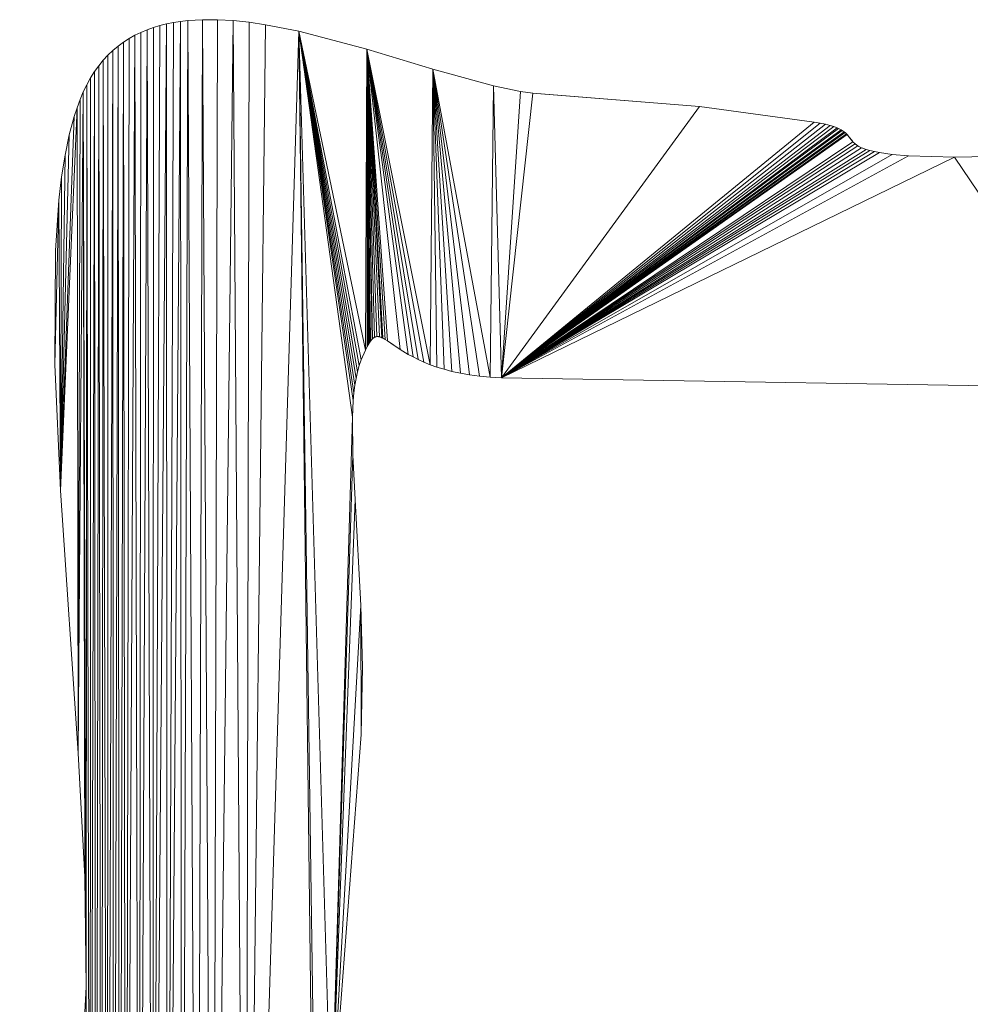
# Model space of a CAD drawing. Header units: metres. Extents: x -2.359 to -1.572, y -0.49 to -0.393.
# Tile 13 of 16: x -1.761 to -1.708, y -0.448 to -0.393. Entities that reach past the tile are written whole.
import ezdxf

# ---------------------------------------------------------------- set-up
doc = ezdxf.new("R2010")
doc.units = ezdxf.units.M
doc.header["$MEASUREMENT"] = 0
doc.layers.add('Nuovo_0', color=7, linetype='Continuous')

# ---------------------------------------------------------------- blocks, each defined once
blk = doc.blocks.new('Solaio_65448998-4FD5-4F56-9036-546C08BBDEBC', base_point=(-1.760888, -0.476715))
at = {"layer": 'Nuovo_0', "lineweight": 0}
mesh = blk.add_polyface(dxfattribs=at)
corners = [(-1.760705, -0.474333), (-1.760705, -0.474333, -0.088), (-1.760888, -0.476715, -0.088), (-1.760888, -0.476715), (-1.760156, -0.484592, -0.088), (-1.760061, -0.469203, -0.088), (-1.75837, -0.487546, -0.088), (-1.758319, -0.458003, -0.088), (-1.757845, -0.488039, -0.088), (-1.757593, -0.452232, -0.088), (-1.757567, -0.488266, -0.088), (-1.757348, -0.449369, -0.088), (-1.757279, -0.488479, -0.088), (-1.757213, -0.446545, -0.088), (-1.756981, -0.488679, -0.088), (-1.75603, -0.489205, -0.088), (-1.756357, -0.489041, -0.088), (-1.756261, -0.395185, -0.088), (-1.751896, -0.49031, -0.088), (-1.752716, -0.490193, -0.088), (-1.751974, -0.393035, -0.088), (-1.75105, -0.490396, -0.088), (-1.751577, -0.392989, -0.088), (-1.750178, -0.490453, -0.088), (-1.750761, -0.392939, -0.088), (-1.748367, -0.49049, -0.088), (-1.749051, -0.392992, -0.088), (-1.760061, -0.469203), (-1.760156, -0.484592), (-1.758319, -0.458003), (-1.75837, -0.487546), (-1.757593, -0.452232), (-1.757845, -0.488039), (-1.757567, -0.488266), (-1.757348, -0.449369), (-1.757279, -0.488479), (-1.757213, -0.446545), (-1.756981, -0.488679), (-1.756261, -0.395185), (-1.756357, -0.489041), (-1.75603, -0.489205), (-1.752744, -0.393172), (-1.753507, -0.490042), (-1.752716, -0.490193), (-1.751974, -0.393035), (-1.751896, -0.49031), (-1.751577, -0.392989), (-1.75105, -0.490396), (-1.750761, -0.392939), (-1.750178, -0.490453), (-1.749051, -0.392992), (-1.748367, -0.49049), (-1.744387, -0.465981), (-1.744387, -0.465981, -0.088), (-1.743632, -0.454522, -0.088), (-1.743632, -0.454522), (-1.744481, -0.47056), (-1.744481, -0.47056, -0.088), (-1.744424, -0.472403), (-1.744424, -0.472403, -0.088), (-1.744366, -0.473193), (-1.744366, -0.473193, -0.088), (-1.744286, -0.473888), (-1.744286, -0.473888, -0.088), (-1.744185, -0.474502), (-1.744185, -0.474502, -0.088), (-1.744067, -0.475053), (-1.744067, -0.475053, -0.088), (-1.743933, -0.475545), (-1.743933, -0.475545, -0.088), (-1.74386, -0.475769), (-1.74386, -0.475769, -0.088), (-1.743783, -0.475979), (-1.743783, -0.475979, -0.088), (-1.743702, -0.476175), (-1.743702, -0.476175, -0.088), (-1.743617, -0.476357), (-1.743617, -0.476357, -0.088), (-1.743529, -0.476526), (-1.743529, -0.476526, -0.088), (-1.743437, -0.476683), (-1.743437, -0.476683, -0.088), (-1.743342, -0.476826), (-1.743342, -0.476826, -0.088), (-1.743243, -0.476957), (-1.743243, -0.476957, -0.088), (-1.743142, -0.477076), (-1.743142, -0.477076, -0.088), (-1.743089, -0.477131), (-1.743089, -0.477131, -0.088), (-1.743037, -0.477183), (-1.743037, -0.477183, -0.088), (-1.742983, -0.477232), (-1.742983, -0.477232, -0.088), (-1.742929, -0.477279), (-1.742929, -0.477279, -0.088), (-1.742874, -0.477322), (-1.742874, -0.477322, -0.088), (-1.742818, -0.477363), (-1.742818, -0.477363, -0.088)]
mesh.append_faces([[corners[k] for k in face] for face in [(0, 1, 2, 3), (27, 5, 1, 0), (29, 7, 5, 27), (52, 53, 54, 55), (56, 57, 53, 52), (58, 59, 57, 56), (60, 61, 59, 58), (62, 63, 61, 60), (64, 65, 63, 62), (66, 67, 65, 64), (68, 69, 67, 66), (70, 71, 69, 68), (72, 73, 71, 70), (74, 75, 73, 72), (76, 77, 75, 74), (78, 79, 77, 76), (80, 81, 79, 78), (82, 83, 81, 80), (84, 85, 83, 82), (86, 87, 85, 84), (88, 89, 87, 86), (90, 91, 89, 88), (92, 93, 91, 90), (94, 95, 93, 92), (96, 97, 95, 94), (98, 99, 97, 96)]], dxfattribs={"color": 7})
mesh.append_faces([[corners[k] for k in face] for face in [(4, 1, 5), (6, 5, 7), (8, 7, 9), (10, 9, 11), (12, 11, 13), (31, 32, 33), (34, 33, 35), (36, 35, 37), (38, 39, 40), (41, 42, 43), (44, 43, 45), (46, 45, 47), (48, 47, 49), (50, 49, 51)]], dxfattribs={"vtx0": -1, "vtx2": -1, "color": 7})
mesh.append_faces([[corners[k] for k in face] for face in [(10, 8, 9), (12, 10, 11), (14, 12, 13), (15, 16, 17), (18, 19, 20), (21, 18, 22), (23, 21, 24), (25, 23, 26), (27, 0, 28), (29, 27, 30), (31, 29, 32), (34, 31, 33), (36, 34, 35)]], dxfattribs={"vtx1": -1, "vtx2": -1, "color": 7})
mesh = blk.add_polyface(dxfattribs=at)
corners = [(-1.757639, -0.433598, -0.088), (-1.758636, -0.419041, -0.088), (-1.75771, -0.397821, -0.088), (-1.757274, -0.440451, -0.088), (-1.757363, -0.396942, -0.088), (-1.75603, -0.489205, -0.088), (-1.756, -0.394902, -0.088), (-1.755725, -0.394642, -0.088), (-1.755695, -0.489356, -0.088), (-1.755439, -0.394402, -0.088), (-1.755351, -0.489497, -0.088), (-1.75514, -0.394182, -0.088), (-1.754999, -0.489626, -0.088), (-1.754829, -0.393983, -0.088), (-1.754507, -0.393803, -0.088), (-1.754269, -0.489854, -0.088), (-1.754175, -0.393641, -0.088), (-1.753832, -0.393498, -0.088), (-1.753507, -0.490042, -0.088), (-1.753478, -0.393372, -0.088), (-1.753116, -0.393264, -0.088), (-1.752744, -0.393172, -0.088), (-1.752716, -0.490193, -0.088), (-1.752363, -0.393096, -0.088), (-1.751974, -0.393035, -0.088), (-1.751896, -0.49031, -0.088), (-1.751577, -0.392989, -0.088), (-1.75105, -0.490396, -0.088), (-1.750761, -0.392939, -0.088), (-1.750178, -0.490453, -0.088), (-1.749918, -0.392941, -0.088), (-1.749051, -0.392992, -0.088), (-1.748367, -0.49049, -0.088), (-1.748164, -0.393085, -0.088), (-1.74726, -0.393218, -0.088), (-1.745413, -0.393581, -0.088), (-1.742448, -0.414973, -0.088), (-1.743632, -0.454522, -0.088), (-1.75771, -0.397821), (-1.758636, -0.419041), (-1.757639, -0.433598), (-1.757363, -0.396942), (-1.757274, -0.440451), (-1.756, -0.394902), (-1.756261, -0.395185), (-1.75603, -0.489205), (-1.755725, -0.394642), (-1.755439, -0.394402), (-1.755695, -0.489356), (-1.75514, -0.394182), (-1.755351, -0.489497), (-1.754829, -0.393983), (-1.754999, -0.489626), (-1.754507, -0.393803), (-1.754175, -0.393641), (-1.754269, -0.489854), (-1.753832, -0.393498), (-1.753478, -0.393372), (-1.753507, -0.490042), (-1.753116, -0.393264), (-1.752744, -0.393172), (-1.752363, -0.393096), (-1.752716, -0.490193), (-1.751974, -0.393035), (-1.751577, -0.392989), (-1.751896, -0.49031), (-1.750761, -0.392939), (-1.75105, -0.490396), (-1.749918, -0.392941), (-1.750178, -0.490453), (-1.749051, -0.392992), (-1.748164, -0.393085), (-1.748367, -0.49049), (-1.74726, -0.393218), (-1.745413, -0.393581), (-1.743632, -0.454522), (-1.742448, -0.414973), (-1.758944, -0.412054), (-1.758944, -0.412054, -0.088), (-1.742365, -0.413616), (-1.742365, -0.413616, -0.088), (-1.742312, -0.413208, -0.088), (-1.742312, -0.413208), (-1.742404, -0.414047), (-1.742404, -0.414047, -0.088), (-1.742423, -0.417083), (-1.742423, -0.417083, -0.088), (-1.742297, -0.41953), (-1.742297, -0.41953, -0.088), (-1.741975, -0.42541), (-1.741975, -0.42541, -0.088)]
mesh.append_faces([[corners[k] for k in face] for face in [(39, 1, 0, 40), (77, 78, 1, 39), (79, 80, 81, 82), (83, 84, 80, 79), (76, 36, 84, 83), (85, 86, 36, 76), (87, 88, 86, 85), (89, 90, 88, 87)]], dxfattribs={"color": 7})
mesh.append_faces([[corners[k] for k in face] for face in [(36, 37, 35), (74, 75, 76)]], dxfattribs={"vtx0": -1, "vtx1": -1, "vtx2": -1, "color": 7})
mesh.append_faces([[corners[k] for k in face] for face in [(5, 6, 7), (8, 7, 9), (10, 9, 11), (12, 11, 13), (12, 13, 14), (15, 14, 16), (15, 16, 17), (18, 17, 19), (18, 19, 20), (18, 20, 21), (22, 21, 23), (22, 23, 24), (25, 24, 26), (27, 26, 28), (29, 28, 30), (29, 30, 31), (32, 31, 33), (32, 33, 34), (32, 34, 35), (38, 39, 40), (41, 40, 42)]], dxfattribs={"vtx0": -1, "vtx2": -1, "color": 7})
mesh.append_faces([[corners[k] for k in face] for face in [(0, 1, 2), (3, 0, 4), (43, 44, 45), (46, 43, 45), (47, 46, 48), (49, 47, 50), (51, 49, 52), (53, 51, 52), (54, 53, 55), (56, 54, 55), (57, 56, 58), (59, 57, 58), (60, 59, 58), (61, 60, 62), (63, 61, 62), (64, 63, 65), (66, 64, 67), (68, 66, 69), (70, 68, 69), (71, 70, 72), (73, 71, 72), (74, 73, 72)]], dxfattribs={"vtx1": -1, "vtx2": -1, "color": 7})
mesh = blk.add_polyface(dxfattribs=at)
corners = [(-1.758636, -0.419041, -0.088), (-1.758141, -0.399326, -0.088), (-1.757865, -0.398299, -0.088), (-1.75771, -0.397821, -0.088), (-1.741733, -0.41126, -0.088), (-1.741957, -0.411794, -0.088), (-1.745413, -0.393581, -0.088), (-1.741659, -0.394572, -0.088), (-1.741536, -0.410881, -0.088), (-1.741632, -0.411052, -0.088), (-1.741444, -0.410744, -0.088), (-1.741354, -0.410641, -0.088), (-1.741218, -0.410542, -0.088), (-1.741101, -0.410508, -0.088), (-1.740952, -0.410519, -0.088), (-1.757865, -0.398299), (-1.758141, -0.399326), (-1.758636, -0.419041), (-1.75771, -0.397821), (-1.745413, -0.393581), (-1.741957, -0.411794), (-1.741733, -0.41126), (-1.741659, -0.394572), (-1.741583, -0.410962), (-1.74149, -0.410808), (-1.741331, -0.41062), (-1.741218, -0.410542), (-1.741101, -0.410508), (-1.740952, -0.410519), (-1.758715, -0.40294), (-1.758715, -0.40294, -0.088), (-1.758911, -0.405736, -0.088), (-1.758911, -0.405736), (-1.758564, -0.401653), (-1.758564, -0.401653, -0.088), (-1.758373, -0.400446), (-1.758373, -0.400446, -0.088), (-1.757543, -0.397368), (-1.757543, -0.397368, -0.088), (-1.757363, -0.396942), (-1.757363, -0.396942, -0.088), (-1.757171, -0.396542), (-1.757171, -0.396542, -0.088), (-1.756965, -0.396167), (-1.756965, -0.396167, -0.088), (-1.756744, -0.395817), (-1.756744, -0.395817, -0.088), (-1.75651, -0.395489), (-1.75651, -0.395489, -0.088), (-1.756261, -0.395185), (-1.756261, -0.395185, -0.088), (-1.756, -0.394902), (-1.756, -0.394902, -0.088), (-1.755725, -0.394642), (-1.755725, -0.394642, -0.088), (-1.755439, -0.394402), (-1.755439, -0.394402, -0.088), (-1.75514, -0.394182), (-1.75514, -0.394182, -0.088), (-1.754829, -0.393983), (-1.754829, -0.393983, -0.088), (-1.754507, -0.393803), (-1.754507, -0.393803, -0.088), (-1.754175, -0.393641), (-1.754175, -0.393641, -0.088), (-1.753832, -0.393498), (-1.753832, -0.393498, -0.088), (-1.753478, -0.393372), (-1.753478, -0.393372, -0.088), (-1.753116, -0.393264), (-1.753116, -0.393264, -0.088), (-1.752744, -0.393172), (-1.752744, -0.393172, -0.088), (-1.752363, -0.393096), (-1.752363, -0.393096, -0.088), (-1.751974, -0.393035), (-1.751974, -0.393035, -0.088), (-1.751577, -0.392989), (-1.751577, -0.392989, -0.088), (-1.750761, -0.392939), (-1.750761, -0.392939, -0.088), (-1.749918, -0.392941), (-1.749918, -0.392941, -0.088), (-1.749051, -0.392992), (-1.749051, -0.392992, -0.088), (-1.748164, -0.393085), (-1.748164, -0.393085, -0.088), (-1.74726, -0.393218), (-1.74726, -0.393218, -0.088)]
mesh.append_faces([[corners[k] for k in face] for face in [(29, 30, 31, 32), (33, 34, 30, 29), (35, 36, 34, 33), (16, 1, 36, 35), (15, 2, 1, 16), (18, 3, 2, 15), (37, 38, 3, 18), (39, 40, 38, 37), (41, 42, 40, 39), (43, 44, 42, 41), (45, 46, 44, 43), (47, 48, 46, 45), (49, 50, 48, 47), (51, 52, 50, 49), (53, 54, 52, 51), (55, 56, 54, 53), (57, 58, 56, 55), (59, 60, 58, 57), (61, 62, 60, 59), (63, 64, 62, 61), (65, 66, 64, 63), (67, 68, 66, 65), (69, 70, 68, 67), (71, 72, 70, 69), (73, 74, 72, 71), (75, 76, 74, 73), (77, 78, 76, 75), (79, 80, 78, 77), (81, 82, 80, 79), (83, 84, 82, 81), (85, 86, 84, 83), (87, 88, 86, 85), (19, 6, 88, 87), (22, 7, 6, 19)]], dxfattribs={"color": 7})
mesh.append_faces([[corners[k] for k in face] for face in [(8, 9, 7), (10, 8, 7), (11, 10, 7), (12, 11, 7), (13, 12, 7), (14, 13, 7), (22, 23, 24), (22, 24, 25), (22, 25, 26), (22, 26, 27), (22, 27, 28)]], dxfattribs={"vtx0": -1, "vtx1": -1, "vtx2": -1, "color": 7})
mesh.append_faces([[corners[k] for k in face] for face in [(0, 1, 2), (0, 2, 3), (4, 6, 7), (19, 20, 21)]], dxfattribs={"vtx0": -1, "vtx2": -1, "color": 7})
mesh.append_faces([[corners[k] for k in face] for face in [(4, 5, 6), (15, 16, 17), (18, 15, 17), (22, 19, 21)]], dxfattribs={"vtx1": -1, "vtx2": -1, "color": 7})
mesh = blk.add_polyface(dxfattribs=at)
corners = [(-1.757213, -0.446545, -0.088), (-1.757274, -0.440451, -0.088), (-1.757363, -0.396942, -0.088), (-1.756981, -0.488679, -0.088), (-1.757171, -0.396542, -0.088), (-1.756965, -0.396167, -0.088), (-1.756744, -0.395817, -0.088), (-1.756673, -0.488866, -0.088), (-1.75651, -0.395489, -0.088), (-1.756357, -0.489041, -0.088), (-1.756261, -0.395185, -0.088), (-1.75603, -0.489205, -0.088), (-1.756, -0.394902, -0.088), (-1.755695, -0.489356, -0.088), (-1.755725, -0.394642, -0.088), (-1.755351, -0.489497, -0.088), (-1.755439, -0.394402, -0.088), (-1.754999, -0.489626, -0.088), (-1.75514, -0.394182, -0.088), (-1.754269, -0.489854, -0.088), (-1.754507, -0.393803, -0.088), (-1.753507, -0.490042, -0.088), (-1.753832, -0.393498, -0.088), (-1.752716, -0.490193, -0.088), (-1.752744, -0.393172, -0.088), (-1.748367, -0.49049, -0.088), (-1.745413, -0.393581, -0.088), (-1.744481, -0.47056, -0.088), (-1.744387, -0.465981, -0.088), (-1.743632, -0.454522, -0.088), (-1.742448, -0.414973, -0.088), (-1.742423, -0.417083, -0.088), (-1.742297, -0.41953, -0.088), (-1.741975, -0.42541, -0.088), (-1.741957, -0.432557, -0.088), (-1.741899, -0.428829, -0.088), (-1.757363, -0.396942), (-1.757274, -0.440451), (-1.757213, -0.446545), (-1.757171, -0.396542), (-1.756981, -0.488679), (-1.756965, -0.396167), (-1.756744, -0.395817), (-1.756673, -0.488866), (-1.75651, -0.395489), (-1.756357, -0.489041), (-1.756261, -0.395185), (-1.755725, -0.394642), (-1.75603, -0.489205), (-1.755695, -0.489356), (-1.755439, -0.394402), (-1.755351, -0.489497), (-1.75514, -0.394182), (-1.754999, -0.489626), (-1.754507, -0.393803), (-1.754269, -0.489854), (-1.753832, -0.393498), (-1.753507, -0.490042), (-1.744481, -0.47056), (-1.745413, -0.393581), (-1.748367, -0.49049), (-1.744387, -0.465981), (-1.743632, -0.454522), (-1.742423, -0.417083), (-1.742448, -0.414973), (-1.742297, -0.41953), (-1.741975, -0.42541), (-1.741957, -0.432557), (-1.741899, -0.428829), (-1.757593, -0.452232), (-1.757593, -0.452232, -0.088), (-1.758319, -0.458003, -0.088), (-1.758319, -0.458003), (-1.757348, -0.449369), (-1.757348, -0.449369, -0.088), (-1.757639, -0.433598), (-1.757639, -0.433598, -0.088)]
mesh.append_faces([[corners[k] for k in face] for face in [(69, 70, 71, 72), (73, 74, 70, 69), (38, 0, 74, 73), (37, 1, 0, 38), (75, 76, 1, 37), (68, 35, 33, 66), (67, 34, 35, 68), (62, 29, 34, 67)]], dxfattribs={"color": 7})
mesh.append_faces([[corners[k] for k in face] for face in [(3, 0, 4), (25, 26, 27), (39, 38, 40), (58, 59, 60)]], dxfattribs={"vtx0": -1, "vtx1": -1, "vtx2": -1, "color": 7})
mesh.append_faces([[corners[k] for k in face] for face in [(3, 4, 5), (3, 5, 6), (7, 6, 8), (9, 8, 10), (11, 10, 12), (29, 30, 31), (29, 31, 32), (29, 32, 33), (36, 37, 38), (42, 40, 43), (44, 43, 45), (47, 48, 49), (50, 49, 51), (52, 51, 53), (54, 53, 55), (56, 55, 57), (59, 58, 61), (59, 61, 62), (66, 62, 67)]], dxfattribs={"vtx0": -1, "vtx2": -1, "color": 7})
mesh.append_faces([[corners[k] for k in face] for face in [(35, 34, 33), (68, 66, 67)]], dxfattribs={"vtx1": -1, "color": 7})
mesh.append_faces([[corners[k] for k in face] for face in [(0, 1, 2), (7, 3, 6), (9, 7, 8), (13, 11, 14), (15, 13, 16), (17, 15, 18), (19, 17, 20), (21, 19, 22), (23, 21, 24), (28, 27, 26), (29, 28, 26), (34, 29, 33), (41, 39, 40), (42, 41, 40), (44, 42, 43), (46, 44, 45), (63, 64, 62), (65, 63, 62), (66, 65, 62)]], dxfattribs={"vtx1": -1, "vtx2": -1, "color": 7})
mesh = blk.add_polyface(dxfattribs=at)
corners = [(-1.758944, -0.412054, -0.088), (-1.758911, -0.405736, -0.088), (-1.758715, -0.40294, -0.088), (-1.758636, -0.419041, -0.088), (-1.758564, -0.401653, -0.088), (-1.758373, -0.400446, -0.088), (-1.758141, -0.399326, -0.088), (-1.757639, -0.433598, -0.088), (-1.75771, -0.397821, -0.088), (-1.757543, -0.397368, -0.088), (-1.757363, -0.396942, -0.088), (-1.757213, -0.446545, -0.088), (-1.757171, -0.396542, -0.088), (-1.742404, -0.414047, -0.088), (-1.742448, -0.414973, -0.088), (-1.745413, -0.393581, -0.088), (-1.742365, -0.413616, -0.088), (-1.742312, -0.413208, -0.088), (-1.742246, -0.412821, -0.088), (-1.742166, -0.412457, -0.088), (-1.74207, -0.412114, -0.088), (-1.741957, -0.411794, -0.088), (-1.741632, -0.411052, -0.088), (-1.741733, -0.41126, -0.088), (-1.741659, -0.394572, -0.088), (-1.758715, -0.40294), (-1.758911, -0.405736), (-1.758944, -0.412054), (-1.758636, -0.419041), (-1.758564, -0.401653), (-1.758373, -0.400446), (-1.758141, -0.399326), (-1.757543, -0.397368), (-1.75771, -0.397821), (-1.757639, -0.433598), (-1.757363, -0.396942), (-1.757171, -0.396542), (-1.757213, -0.446545), (-1.745413, -0.393581), (-1.742448, -0.414973), (-1.742404, -0.414047), (-1.742365, -0.413616), (-1.742312, -0.413208), (-1.742246, -0.412821), (-1.742166, -0.412457), (-1.74207, -0.412114), (-1.741957, -0.411794), (-1.741659, -0.394572), (-1.741733, -0.41126), (-1.741583, -0.410962), (-1.741218, -0.410542), (-1.741218, -0.410542, -0.088), (-1.741195, -0.410532, -0.088), (-1.741195, -0.410532), (-1.741241, -0.410554), (-1.741241, -0.410554, -0.088), (-1.741263, -0.410568), (-1.741263, -0.410568, -0.088), (-1.741286, -0.410583), (-1.741286, -0.410583, -0.088), (-1.741308, -0.410601), (-1.741308, -0.410601, -0.088), (-1.741331, -0.41062), (-1.741331, -0.41062, -0.088), (-1.741354, -0.410641), (-1.741354, -0.410641, -0.088), (-1.741376, -0.410664), (-1.741376, -0.410664, -0.088), (-1.741398, -0.410689), (-1.741398, -0.410689, -0.088), (-1.741444, -0.410744), (-1.741444, -0.410744, -0.088), (-1.74149, -0.410808), (-1.74149, -0.410808, -0.088), (-1.741536, -0.410881), (-1.741536, -0.410881, -0.088), (-1.741583, -0.410962, -0.088), (-1.741632, -0.411052)]
mesh.append_faces([[corners[k] for k in face] for face in [(26, 1, 0, 27), (46, 21, 23, 48), (45, 20, 21, 46), (44, 19, 20, 45), (43, 18, 19, 44), (42, 17, 18, 43), (50, 51, 52, 53), (54, 55, 51, 50), (56, 57, 55, 54), (58, 59, 57, 56), (60, 61, 59, 58), (62, 63, 61, 60), (64, 65, 63, 62), (66, 67, 65, 64), (68, 69, 67, 66), (70, 71, 69, 68), (72, 73, 71, 70), (74, 75, 73, 72), (49, 76, 75, 74), (77, 22, 76, 49), (48, 23, 22, 77)]], dxfattribs={"color": 7})
mesh.append_faces([[corners[k] for k in face] for face in [(47, 48, 49)]], dxfattribs={"vtx0": -1, "vtx1": -1, "vtx2": -1, "color": 7})
mesh.append_faces([[corners[k] for k in face] for face in [(3, 2, 4), (3, 4, 5), (3, 5, 6), (7, 8, 9), (7, 9, 10), (11, 10, 12), (25, 27, 28), (38, 39, 40), (38, 40, 41), (38, 41, 42), (38, 42, 43), (38, 43, 44), (38, 44, 45), (38, 45, 46)]], dxfattribs={"vtx0": -1, "vtx2": -1, "color": 7})
mesh.append_faces([[corners[k] for k in face] for face in [(3, 0, 2), (13, 14, 15), (16, 13, 15), (17, 16, 15), (18, 17, 15), (19, 18, 15), (20, 19, 15), (21, 20, 15), (22, 23, 24), (29, 25, 28), (30, 29, 28), (31, 30, 28), (32, 33, 34), (35, 32, 34), (36, 35, 37)]], dxfattribs={"vtx1": -1, "vtx2": -1, "color": 7})
mesh.append_faces([[corners[k] for k in face] for face in [(0, 1, 2), (25, 26, 27)]], dxfattribs={"vtx2": -1, "color": 7})
mesh = blk.add_polyface(dxfattribs=at)
corners = [(-1.740758, -0.410594, -0.088), (-1.740952, -0.410519, -0.088), (-1.741659, -0.394572, -0.088), (-1.740498, -0.410748, -0.088), (-1.739808, -0.411214, -0.088), (-1.739352, -0.411493, -0.088), (-1.739089, -0.411637, -0.088), (-1.738802, -0.411782, -0.088), (-1.738488, -0.411924, -0.088), (-1.738146, -0.412063, -0.088), (-1.737998, -0.395677, -0.088), (-1.737774, -0.412196, -0.088), (-1.737371, -0.412321, -0.088), (-1.736934, -0.412436, -0.088), (-1.741659, -0.394572), (-1.740952, -0.410519), (-1.740816, -0.410566), (-1.740634, -0.410663), (-1.740498, -0.410748), (-1.739808, -0.411214), (-1.739352, -0.411493), (-1.739089, -0.411637), (-1.738802, -0.411782), (-1.738488, -0.411924), (-1.738146, -0.412063), (-1.737998, -0.395677), (-1.737774, -0.412196), (-1.737371, -0.412321), (-1.740186, -0.41096), (-1.740186, -0.41096, -0.088), (-1.740634, -0.410663, -0.088), (-1.740697, -0.410626), (-1.740697, -0.410626, -0.088), (-1.740758, -0.410594), (-1.740816, -0.410566, -0.088), (-1.740872, -0.410543), (-1.740872, -0.410543, -0.088), (-1.740899, -0.410534), (-1.740899, -0.410534, -0.088), (-1.740925, -0.410526), (-1.740925, -0.410526, -0.088), (-1.740978, -0.410514), (-1.740978, -0.410514, -0.088), (-1.741003, -0.41051), (-1.741003, -0.41051, -0.088), (-1.741028, -0.410507), (-1.741028, -0.410507, -0.088), (-1.741053, -0.410506), (-1.741053, -0.410506, -0.088), (-1.741077, -0.410506), (-1.741077, -0.410506, -0.088), (-1.741101, -0.410508), (-1.741101, -0.410508, -0.088), (-1.741125, -0.410512), (-1.741125, -0.410512, -0.088), (-1.741148, -0.410517), (-1.741148, -0.410517, -0.088), (-1.741172, -0.410524), (-1.741172, -0.410524, -0.088), (-1.741195, -0.410532), (-1.741195, -0.410532, -0.088)]
mesh.append_faces([[corners[k] for k in face] for face in [(25, 10, 2, 14), (26, 11, 12, 27), (24, 9, 11, 26), (23, 8, 9, 24), (22, 7, 8, 23), (21, 6, 7, 22), (20, 5, 6, 21), (19, 4, 5, 20), (28, 29, 4, 19), (18, 3, 29, 28), (17, 30, 3, 18), (31, 32, 30, 17), (33, 0, 32, 31), (16, 34, 0, 33), (35, 36, 34, 16), (37, 38, 36, 35), (39, 40, 38, 37), (15, 1, 40, 39), (41, 42, 1, 15), (43, 44, 42, 41), (45, 46, 44, 43), (47, 48, 46, 45), (49, 50, 48, 47), (51, 52, 50, 49), (53, 54, 52, 51), (55, 56, 54, 53), (57, 58, 56, 55), (59, 60, 58, 57)]], dxfattribs={"color": 7})
mesh.append_faces([[corners[k] for k in face] for face in [(0, 1, 2), (3, 0, 2), (4, 3, 2), (14, 15, 16), (14, 16, 17), (14, 18, 19)]], dxfattribs={"vtx0": -1, "vtx1": -1, "vtx2": -1, "color": 7})
mesh.append_faces([[corners[k] for k in face] for face in [(9, 2, 10), (14, 17, 18), (14, 19, 20), (14, 20, 21), (14, 21, 22), (14, 22, 23), (14, 23, 24), (25, 24, 26), (25, 26, 27)]], dxfattribs={"vtx0": -1, "vtx2": -1, "color": 7})
mesh.append_faces([[corners[k] for k in face] for face in [(5, 4, 2), (6, 5, 2), (7, 6, 2), (8, 7, 2), (9, 8, 2), (11, 9, 10), (12, 11, 10), (13, 12, 10), (25, 14, 24)]], dxfattribs={"vtx1": -1, "vtx2": -1, "color": 7})
mesh = blk.add_polyface(dxfattribs=at)
corners = [(-1.736463, -0.412539, -0.088), (-1.736934, -0.412436, -0.088), (-1.737998, -0.395677, -0.088), (-1.735955, -0.412628, -0.088), (-1.735409, -0.412701, -0.088), (-1.734823, -0.412756, -0.088), (-1.73464, -0.396604, -0.088), (-1.734195, -0.412791, -0.088), (-1.733139, -0.396911, -0.088), (-1.732445, -0.397009, -0.088), (-1.723222, -0.397752, -0.088), (-1.716852, -0.398616, -0.088), (-1.71652, -0.398673, -0.088), (-1.716232, -0.398733, -0.088), (-1.715983, -0.398797, -0.088), (-1.715769, -0.398864, -0.088), (-1.715508, -0.39897, -0.088), (-1.715306, -0.39908, -0.088), (-1.715151, -0.399194, -0.088), (-1.71503, -0.399311, -0.088), (-1.71471, -0.399704, -0.088), (-1.71459, -0.399818, -0.088), (-1.714437, -0.399929, -0.088), (-1.714237, -0.400034, -0.088), (-1.713979, -0.400133, -0.088), (-1.713768, -0.400195, -0.088), (-1.737998, -0.395677), (-1.737371, -0.412321), (-1.736934, -0.412436), (-1.736463, -0.412539), (-1.735955, -0.412628), (-1.735409, -0.412701), (-1.734823, -0.412756), (-1.73464, -0.396604), (-1.734195, -0.412791), (-1.733139, -0.396911), (-1.732445, -0.397009), (-1.723222, -0.397752), (-1.716852, -0.398616), (-1.71652, -0.398673), (-1.716232, -0.398733), (-1.715983, -0.398797), (-1.715769, -0.398864), (-1.715588, -0.398934), (-1.715368, -0.399043), (-1.715198, -0.399156), (-1.715067, -0.399272), (-1.71471, -0.399704), (-1.71459, -0.399818), (-1.714437, -0.399929), (-1.714237, -0.400034), (-1.713979, -0.400133), (-1.731794, -0.397064), (-1.731794, -0.397064, -0.088)]
mesh.append_faces([[corners[k] for k in face] for face in [(33, 6, 2, 26), (35, 8, 6, 33), (36, 9, 8, 35), (52, 53, 9, 36), (37, 10, 53, 52)]], dxfattribs={"color": 7})
mesh.append_faces([[corners[k] for k in face] for face in [(7, 9, 10), (7, 15, 16), (7, 16, 17), (7, 17, 18), (7, 18, 19), (7, 19, 20), (7, 20, 21), (7, 21, 22), (7, 22, 23), (7, 23, 24), (37, 36, 34), (44, 43, 34), (45, 44, 34), (46, 45, 34), (47, 46, 34), (48, 47, 34), (49, 48, 34), (50, 49, 34), (51, 50, 34)]], dxfattribs={"vtx0": -1, "vtx1": -1, "vtx2": -1, "color": 7})
mesh.append_faces([[corners[k] for k in face] for face in [(5, 2, 6), (7, 6, 8), (7, 8, 9), (7, 10, 11), (7, 11, 12), (7, 12, 13), (7, 13, 14), (7, 14, 15), (7, 24, 25), (26, 27, 28), (26, 28, 29), (26, 29, 30), (26, 30, 31), (26, 31, 32), (33, 32, 34)]], dxfattribs={"vtx0": -1, "vtx2": -1, "color": 7})
mesh.append_faces([[corners[k] for k in face] for face in [(0, 1, 2), (3, 0, 2), (4, 3, 2), (5, 4, 2), (7, 5, 6), (33, 26, 32), (35, 33, 34), (36, 35, 34), (38, 37, 34), (39, 38, 34), (40, 39, 34), (41, 40, 34), (42, 41, 34), (43, 42, 34)]], dxfattribs={"vtx1": -1, "vtx2": -1, "color": 7})
mesh = blk.add_polyface(dxfattribs=at)
corners = [(-1.734195, -0.412791, -0.088), (-1.713768, -0.400195, -0.088), (-1.713522, -0.400254, -0.088), (-1.713236, -0.400308, -0.088), (-1.712533, -0.400404, -0.088), (-1.711627, -0.400479, -0.088), (-1.70909, -0.400557, -0.088), (-1.700432, -0.413347, -0.088), (-1.688898, -0.400165, -0.088), (-1.713768, -0.400195), (-1.713979, -0.400133), (-1.734195, -0.412791), (-1.713522, -0.400254), (-1.713236, -0.400308), (-1.712533, -0.400404), (-1.711627, -0.400479), (-1.70909, -0.400557), (-1.700432, -0.413347), (-1.688898, -0.400165), (-1.716852, -0.398616), (-1.716852, -0.398616, -0.088), (-1.723222, -0.397752, -0.088), (-1.723222, -0.397752), (-1.71652, -0.398673), (-1.71652, -0.398673, -0.088), (-1.716232, -0.398733), (-1.716232, -0.398733, -0.088), (-1.715983, -0.398797), (-1.715983, -0.398797, -0.088), (-1.715769, -0.398864), (-1.715769, -0.398864, -0.088), (-1.715588, -0.398934), (-1.715588, -0.398934, -0.088), (-1.715508, -0.39897), (-1.715508, -0.39897, -0.088), (-1.715435, -0.399006), (-1.715435, -0.399006, -0.088), (-1.715368, -0.399043), (-1.715368, -0.399043, -0.088), (-1.715306, -0.39908), (-1.715306, -0.39908, -0.088), (-1.71525, -0.399118), (-1.71525, -0.399118, -0.088), (-1.715198, -0.399156), (-1.715198, -0.399156, -0.088), (-1.715151, -0.399194), (-1.715151, -0.399194, -0.088), (-1.715108, -0.399233), (-1.715108, -0.399233, -0.088), (-1.715067, -0.399272), (-1.715067, -0.399272, -0.088), (-1.71503, -0.399311), (-1.71503, -0.399311, -0.088), (-1.714962, -0.39939), (-1.714962, -0.39939, -0.088), (-1.714899, -0.399469), (-1.714899, -0.399469, -0.088), (-1.714777, -0.399626), (-1.714777, -0.399626, -0.088), (-1.71471, -0.399704), (-1.71471, -0.399704, -0.088), (-1.714673, -0.399743), (-1.714673, -0.399743, -0.088), (-1.714633, -0.399781), (-1.714633, -0.399781, -0.088), (-1.71459, -0.399818), (-1.71459, -0.399818, -0.088), (-1.714543, -0.399856), (-1.714543, -0.399856, -0.088), (-1.714492, -0.399892), (-1.714492, -0.399892, -0.088), (-1.714437, -0.399929), (-1.714437, -0.399929, -0.088), (-1.714376, -0.399964), (-1.714376, -0.399964, -0.088), (-1.71431, -0.4), (-1.71431, -0.4, -0.088), (-1.714237, -0.400034), (-1.714237, -0.400034, -0.088), (-1.714158, -0.400068), (-1.714158, -0.400068, -0.088), (-1.713979, -0.400133, -0.088)]
mesh.append_faces([[corners[k] for k in face] for face in [(19, 20, 21, 22), (23, 24, 20, 19), (25, 26, 24, 23), (27, 28, 26, 25), (29, 30, 28, 27), (31, 32, 30, 29), (33, 34, 32, 31), (35, 36, 34, 33), (37, 38, 36, 35), (39, 40, 38, 37), (41, 42, 40, 39), (43, 44, 42, 41), (45, 46, 44, 43), (47, 48, 46, 45), (49, 50, 48, 47), (51, 52, 50, 49), (53, 54, 52, 51), (55, 56, 54, 53), (57, 58, 56, 55), (59, 60, 58, 57), (61, 62, 60, 59), (63, 64, 62, 61), (65, 66, 64, 63), (67, 68, 66, 65), (69, 70, 68, 67), (71, 72, 70, 69), (73, 74, 72, 71), (75, 76, 74, 73), (77, 78, 76, 75), (79, 80, 78, 77), (10, 81, 80, 79), (9, 1, 81, 10), (12, 2, 1, 9), (13, 3, 2, 12), (14, 4, 3, 13), (15, 5, 4, 14), (16, 6, 5, 15), (18, 8, 6, 16)]], dxfattribs={"color": 7})
mesh.append_faces([[corners[k] for k in face] for face in [(0, 1, 2), (0, 2, 3), (0, 3, 4), (0, 4, 5), (0, 5, 6), (7, 6, 8), (16, 11, 17)]], dxfattribs={"vtx0": -1, "vtx2": -1, "color": 7})
mesh.append_faces([[corners[k] for k in face] for face in [(7, 0, 6), (9, 10, 11), (12, 9, 11), (13, 12, 11), (14, 13, 11), (15, 14, 11), (16, 15, 11), (18, 16, 17)]], dxfattribs={"vtx1": -1, "vtx2": -1, "color": 7})
mesh = blk.add_polyface(dxfattribs=at)
corners = [(-1.732182, -0.489623, -0.088), (-1.730833, -0.46342, -0.088), (-1.73016, -0.462188, -0.088), (-1.729419, -0.460998, -0.088), (-1.72902, -0.460425, -0.088), (-1.728601, -0.459869, -0.088), (-1.72816, -0.459333, -0.088), (-1.72781, -0.489559, -0.088), (-1.727696, -0.458819, -0.088), (-1.727207, -0.45833, -0.088), (-1.726692, -0.457867, -0.088), (-1.72615, -0.457434, -0.088), (-1.72558, -0.457033, -0.088), (-1.724342, -0.456258, -0.088), (-1.722997, -0.489316, -0.088), (-1.722976, -0.455479, -0.088), (-1.719922, -0.453944, -0.088), (-1.716534, -0.452501, -0.088), (-1.712929, -0.451224, -0.088), (-1.729419, -0.460998), (-1.73016, -0.462188), (-1.732182, -0.489623), (-1.72902, -0.460425), (-1.728601, -0.459869), (-1.72816, -0.459333), (-1.727696, -0.458819), (-1.72781, -0.489559), (-1.727207, -0.45833), (-1.726692, -0.457867), (-1.72615, -0.457434), (-1.72558, -0.457033), (-1.724342, -0.456258), (-1.722976, -0.455479), (-1.722997, -0.489316), (-1.719922, -0.453944), (-1.716534, -0.452501), (-1.712929, -0.451224), (-1.734031, -0.470623), (-1.734031, -0.470623, -0.088), (-1.73452, -0.471616, -0.088), (-1.73452, -0.471616), (-1.732018, -0.465932), (-1.732018, -0.465932, -0.088), (-1.730833, -0.46342), (-1.734195, -0.412791), (-1.734195, -0.412791, -0.088), (-1.700432, -0.413347, -0.088), (-1.700432, -0.413347), (-1.734823, -0.412756), (-1.734823, -0.412756, -0.088), (-1.735409, -0.412701), (-1.735409, -0.412701, -0.088), (-1.735955, -0.412628), (-1.735955, -0.412628, -0.088), (-1.736463, -0.412539), (-1.736463, -0.412539, -0.088), (-1.736934, -0.412436), (-1.736934, -0.412436, -0.088), (-1.737371, -0.412321), (-1.737371, -0.412321, -0.088)]
mesh.append_faces([[corners[k] for k in face] for face in [(37, 38, 39, 40), (41, 42, 38, 37), (43, 1, 42, 41), (20, 2, 1, 43), (19, 3, 2, 20), (22, 4, 3, 19), (23, 5, 4, 22), (24, 6, 5, 23), (25, 8, 6, 24), (27, 9, 8, 25), (28, 10, 9, 27), (29, 11, 10, 28), (30, 12, 11, 29), (31, 13, 12, 30), (32, 15, 13, 31), (34, 16, 15, 32), (35, 17, 16, 34), (44, 45, 46, 47), (48, 49, 45, 44), (50, 51, 49, 48), (52, 53, 51, 50), (54, 55, 53, 52), (56, 57, 55, 54), (58, 59, 57, 56)]], dxfattribs={"color": 7})
mesh.append_faces([[corners[k] for k in face] for face in [(0, 1, 2), (0, 2, 3), (0, 3, 4), (0, 4, 5), (0, 5, 6), (7, 6, 8), (7, 8, 9), (7, 9, 10), (7, 10, 11), (7, 11, 12), (7, 12, 13), (14, 13, 15), (14, 15, 16), (14, 16, 17), (14, 17, 18)]], dxfattribs={"vtx0": -1, "vtx2": -1, "color": 7})
mesh.append_faces([[corners[k] for k in face] for face in [(19, 20, 21), (22, 19, 21), (23, 22, 21), (24, 23, 21), (25, 24, 26), (27, 25, 26), (28, 27, 26), (29, 28, 26), (30, 29, 26), (31, 30, 26), (32, 31, 33), (34, 32, 33), (35, 34, 33), (36, 35, 33)]], dxfattribs={"vtx1": -1, "vtx2": -1, "color": 7})
mesh = blk.add_polyface(dxfattribs=at)
corners = [(-1.712696, -0.488479, -0.088), (-1.707373, -0.44978, -0.088), (-1.705538, -0.449461, -0.088), (-1.703738, -0.449239, -0.088), (-1.701986, -0.449123, -0.088), (-1.701133, -0.449107, -0.088), (-1.700297, -0.449122, -0.088), (-1.699481, -0.449167, -0.088), (-1.698685, -0.449245, -0.088), (-1.697909, -0.449361, -0.088), (-1.697148, -0.449521, -0.088), (-1.696401, -0.449721, -0.088), (-1.693955, -0.486712, -0.088), (-1.694232, -0.450543, -0.088), (-1.693529, -0.450884, -0.088), (-1.705538, -0.449461), (-1.707373, -0.44978), (-1.712696, -0.488479), (-1.703738, -0.449239), (-1.701986, -0.449123), (-1.701133, -0.449107), (-1.700297, -0.449122), (-1.699481, -0.449167), (-1.698685, -0.449245), (-1.697909, -0.449361), (-1.697148, -0.449521), (-1.696401, -0.449721), (-1.695667, -0.449959), (-1.693529, -0.450884), (-1.694232, -0.450543), (-1.693955, -0.486712), (-1.712929, -0.451224), (-1.712929, -0.451224, -0.088), (-1.716534, -0.452501, -0.088), (-1.716534, -0.452501), (-1.711082, -0.45067), (-1.711082, -0.45067, -0.088), (-1.709225, -0.450186), (-1.709225, -0.450186, -0.088), (-1.695667, -0.449959, -0.088), (-1.694944, -0.450234), (-1.694944, -0.450234, -0.088), (-1.692833, -0.451253), (-1.692833, -0.451253, -0.088), (-1.691461, -0.452072), (-1.691461, -0.452072, -0.088), (-1.690107, -0.452982), (-1.690107, -0.452982, -0.088), (-1.687411, -0.454999), (-1.687411, -0.454999, -0.088), (-1.681805, -0.459321), (-1.681805, -0.459321, -0.088), (-1.680303, -0.460355), (-1.680303, -0.460355, -0.088), (-1.678741, -0.461335), (-1.678741, -0.461335, -0.088), (-1.67711, -0.462242), (-1.67711, -0.462242, -0.088), (-1.6754, -0.463057), (-1.6754, -0.463057, -0.088), (-1.658969, -0.413489), (-1.658969, -0.413489, -0.088), (-1.657981, -0.413609, -0.088), (-1.657981, -0.413609), (-1.659906, -0.413339), (-1.659906, -0.413339, -0.088), (-1.663406, -0.412558), (-1.663406, -0.412558, -0.088)]
mesh.append_faces([[corners[k] for k in face] for face in [(31, 32, 33, 34), (35, 36, 32, 31), (37, 38, 36, 35), (16, 1, 38, 37), (15, 2, 1, 16), (18, 3, 2, 15), (19, 4, 3, 18), (20, 5, 4, 19), (21, 6, 5, 20), (22, 7, 6, 21), (23, 8, 7, 22), (24, 9, 8, 23), (25, 10, 9, 24), (26, 11, 10, 25), (27, 39, 11, 26), (40, 41, 39, 27), (29, 13, 41, 40), (28, 14, 13, 29), (42, 43, 14, 28), (44, 45, 43, 42), (46, 47, 45, 44), (48, 49, 47, 46), (50, 51, 49, 48), (52, 53, 51, 50), (54, 55, 53, 52), (56, 57, 55, 54), (58, 59, 57, 56), (60, 61, 62, 63), (64, 65, 61, 60), (66, 67, 65, 64)]], dxfattribs={"color": 7})
mesh.append_faces([[corners[k] for k in face] for face in [(0, 1, 2), (0, 2, 3), (0, 3, 4), (0, 4, 5), (0, 5, 6), (0, 6, 7), (0, 7, 8), (0, 8, 9), (0, 9, 10), (0, 10, 11), (12, 13, 14)]], dxfattribs={"vtx0": -1, "vtx2": -1, "color": 7})
mesh.append_faces([[corners[k] for k in face] for face in [(15, 16, 17), (18, 15, 17), (19, 18, 17), (20, 19, 17), (21, 20, 17), (22, 21, 17), (23, 22, 17), (24, 23, 17), (25, 24, 17), (26, 25, 17), (27, 26, 17), (28, 29, 30)]], dxfattribs={"vtx1": -1, "vtx2": -1, "color": 7})

msp = doc.modelspace()

# ---------------------------------------------------------------- block references
at = {"layer": 'Nuovo_0', "color": 7, "linetype": 'Continuous', "lineweight": 18}
msp.add_blockref('Solaio_65448998-4FD5-4F56-9036-546C08BBDEBC', (-1.760888, -0.476715), dxfattribs=at)

doc.saveas('drawing.dxf')
